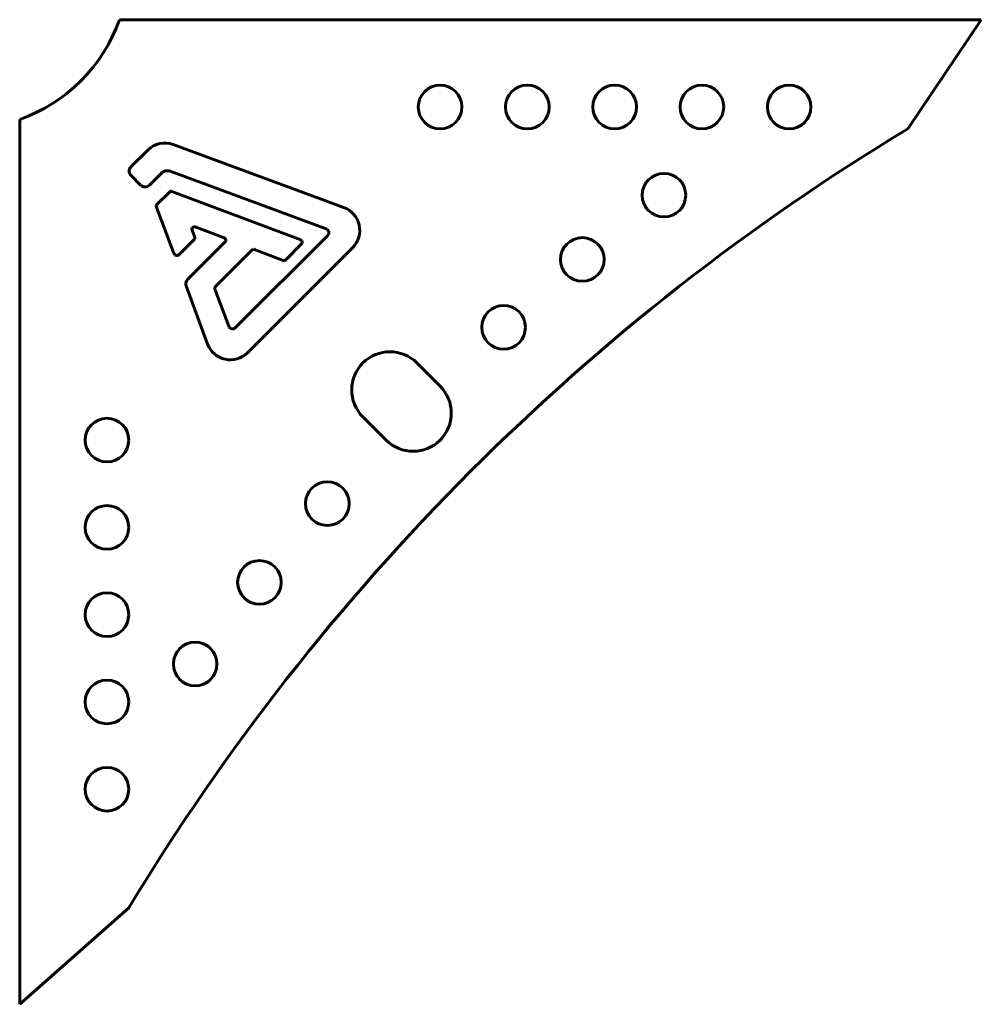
# Model space of a CAD drawing. Header units: millimetres. Extents: x 0 to 176, y -181 to 0.
import ezdxf

# ---------------------------------------------------------------- set-up
doc = ezdxf.new("R2010")
doc.units = ezdxf.units.MM
doc.linetypes.add('K5LT_BASIC', pattern=[0])

msp = doc.modelspace()

# ---------------------------------------------------------------- linework, layer by layer
at = {"color": 143, "linetype": 'K5LT_BASIC', "lineweight": 60}
for p, q in [((18.28, 0), (176.31, 0)), ((176.31, 0), (162.82, -20)), ((0, -180.51), (0, -18.28)), ((23.53, -23.83), (24.02, -23.43)), ((24.02, -23.43), (24.55, -23.11)), ((24.55, -23.11), (25.11, -22.87)), ((25.11, -22.87), (25.7, -22.7)), ((25.7, -22.7), (26.31, -22.62)), ((26.31, -22.62), (26.92, -22.62)), ((26.92, -22.62), (27.53, -22.71)), ((27.53, -22.71), (28.14, -22.89)), ((28.14, -22.89), (57.58, -33.78)), ((20.36, -27), (23.53, -23.83)), ((20.23, -27.18), (20.36, -27)), ((20.07, -27.79), (20.09, -27.58)), ((20.1, -28), (20.07, -27.79)), ((20.09, -27.58), (20.14, -27.38)), ((20.16, -28.21), (20.1, -28)), ((20.14, -27.38), (20.23, -27.18)), ((20.26, -28.4), (20.16, -28.21)), ((20.41, -28.57), (20.26, -28.4)), ((22.17, -30.34), (20.41, -28.57)), ((25.98, -28.14), (23.78, -30.34)), ((26.15, -28), (25.98, -28.14)), ((26.33, -27.88), (26.15, -28)), ((26.53, -27.79), (26.33, -27.88)), ((26.74, -27.73), (26.53, -27.79)), ((26.96, -27.69), (26.74, -27.73)), ((27.18, -27.69), (26.96, -27.69)), ((27.39, -27.72), (27.18, -27.69)), ((27.61, -27.79), (27.39, -27.72)), ((56.17, -38.34), (27.61, -27.79)), ((22.35, -30.48), (22.17, -30.34)), ((22.55, -30.59), (22.35, -30.48)), ((22.76, -30.65), (22.55, -30.59)), ((22.98, -30.67), (22.76, -30.65)), ((23.2, -30.65), (22.98, -30.67)), ((23.41, -30.59), (23.2, -30.65)), ((23.6, -30.48), (23.41, -30.59)), ((23.78, -30.34), (23.6, -30.48)), ((25.17, -33.86), (27.44, -31.59)), ((27.44, -31.59), (27.55, -31.51)), ((27.55, -31.51), (27.67, -31.46)), ((27.67, -31.46), (27.79, -31.45)), ((27.79, -31.45), (27.92, -31.48)), ((27.92, -31.48), (51.52, -40.37)), ((25.04, -34.21), (25.05, -34.08)), ((25.07, -34.34), (25.04, -34.21)), ((25.05, -34.08), (25.09, -33.96)), ((25.09, -33.96), (25.17, -33.86)), ((57.58, -33.78), (59.39, -34.42)), ((28.29, -42.89), (25.07, -34.34)), ((59.39, -34.42), (59.91, -34.64)), ((59.91, -34.64), (60.4, -34.93)), ((60.4, -34.93), (60.84, -35.27)), ((60.84, -35.27), (61.23, -35.65)), ((61.23, -35.65), (61.57, -36.09)), ((61.57, -36.09), (61.86, -36.57)), ((61.86, -36.57), (62.08, -37.08)), ((62.08, -37.08), (62.24, -37.63)), ((62.24, -37.63), (62.33, -38.19)), ((31.59, -38.3), (31.58, -38.43)), ((31.58, -38.43), (31.61, -38.57)), ((31.64, -38.18), (31.59, -38.3)), ((31.61, -38.57), (32.07, -39.75)), ((31.72, -38.08), (31.64, -38.18)), ((31.82, -38.01), (31.72, -38.08)), ((31.93, -37.96), (31.82, -38.01)), ((32.06, -37.95), (31.93, -37.96)), ((32.2, -37.98), (32.06, -37.95)), ((37.52, -40), (32.2, -37.98)), ((39.59, -56.46), (56.45, -39.6)), ((56.35, -38.43), (56.17, -38.34)), ((56.49, -38.56), (56.35, -38.43)), ((56.45, -39.6), (56.57, -39.44)), ((56.59, -38.72), (56.49, -38.56)), ((56.57, -39.44), (56.65, -39.26)), ((56.66, -38.89), (56.59, -38.72)), ((56.65, -39.26), (56.67, -39.08)), ((56.67, -39.08), (56.66, -38.89)), ((62.3, -39.31), (62.18, -39.85)), ((62.35, -38.75), (62.3, -39.31)), ((62.33, -38.19), (62.35, -38.75)), ((31.94, -40.34), (29.2, -43.08)), ((30.76, -47.66), (37.68, -40.75)), ((32.04, -40.21), (31.94, -40.34)), ((32.09, -40.06), (32.04, -40.21)), ((32.07, -39.75), (32.1, -39.91)), ((32.1, -39.91), (32.09, -40.06)), ((37.62, -40.06), (37.52, -40)), ((37.7, -40.14), (37.62, -40.06)), ((37.68, -40.75), (37.75, -40.66)), ((37.8, -40.33), (37.7, -40.14)), ((37.75, -40.66), (37.79, -40.55)), ((37.79, -40.55), (37.8, -40.33)), ((51.68, -41.12), (48.78, -44.02)), ((51.52, -40.37), (51.62, -40.43)), ((51.62, -40.43), (51.71, -40.51)), ((51.75, -41.03), (51.68, -41.12)), ((51.71, -40.51), (51.8, -40.7)), ((51.8, -40.92), (51.75, -41.03)), ((51.8, -40.7), (51.8, -40.92)), ((61.43, -41.33), (61.05, -41.75)), ((61.74, -40.86), (61.43, -41.33)), ((61.99, -40.37), (61.74, -40.86)), ((62.18, -39.85), (61.99, -40.37)), ((28.36, -43.01), (28.29, -42.89)), ((28.45, -43.12), (28.36, -43.01)), ((28.56, -43.19), (28.45, -43.12)), ((28.69, -43.23), (28.56, -43.19)), ((28.82, -43.25), (28.69, -43.23)), ((28.96, -43.23), (28.82, -43.25)), ((29.08, -43.17), (28.96, -43.23)), ((29.2, -43.08), (29.08, -43.17)), ((42.59, -42.23), (35.89, -48.94)), ((61.05, -41.75), (41.75, -61.05)), ((42.69, -42.16), (42.59, -42.23)), ((42.82, -42.11), (42.69, -42.16)), ((42.94, -42.1), (42.82, -42.11)), ((43.07, -42.13), (42.94, -42.1)), ((48.3, -44.12), (43.07, -42.13)), ((48.43, -44.15), (48.3, -44.12)), ((48.56, -44.14), (48.43, -44.15)), ((48.68, -44.09), (48.56, -44.14)), ((48.78, -44.02), (48.68, -44.09)), ((30.45, -48.5), (30.47, -48.2)), ((30.51, -48.81), (30.45, -48.5)), ((30.47, -48.2), (30.58, -47.91)), ((30.58, -47.91), (30.76, -47.66)), ((34.45, -59.48), (30.51, -48.81)), ((35.76, -49.16), (35.75, -49.29)), ((35.75, -49.29), (35.78, -49.42)), ((35.81, -49.04), (35.76, -49.16)), ((35.78, -49.42), (38.32, -56.19)), ((35.89, -48.94), (35.81, -49.04)), ((38.32, -56.19), (38.42, -56.37)), ((38.42, -56.37), (38.55, -56.51)), ((38.55, -56.51), (38.71, -56.61)), ((38.71, -56.61), (38.88, -56.67)), ((38.88, -56.67), (39.07, -56.69)), ((39.07, -56.69), (39.25, -56.66)), ((39.25, -56.66), (39.43, -56.58)), ((39.43, -56.58), (39.59, -56.46)), ((34.69, -59.99), (34.45, -59.48)), ((34.97, -60.46), (34.69, -59.99)), ((35.32, -60.89), (34.97, -60.46)), ((35.71, -61.28), (35.32, -60.89)), ((36.15, -61.61), (35.71, -61.28)), ((41.75, -61.05), (41.33, -61.42)), ((36.62, -61.88), (36.15, -61.61)), ((37.13, -62.1), (36.62, -61.88)), ((37.67, -62.25), (37.13, -62.1)), ((38.23, -62.34), (37.67, -62.25)), ((38.79, -62.35), (38.23, -62.34)), ((39.33, -62.3), (38.79, -62.35)), ((39.87, -62.17), (39.33, -62.3)), ((40.38, -61.99), (39.87, -62.17)), ((40.87, -61.74), (40.38, -61.99)), ((41.33, -61.42), (40.87, -61.74)), ((77.08, -67.18), (72.83, -62.93)), ((62.93, -72.83), (67.18, -77.08)), ((20, -162.82), (0, -180.51))]:
    msp.add_line(p, q, dxfattribs=at)
for centre in [(77.08, -16), (93.08, -16), (109.08, -16), (125.08, -16), (141.08, -16), (118.12, -32.17), (103.16, -43.96), (88.72, -56.4), (16, -77.08), (56.4, -88.72), (16, -93.08), (43.96, -103.16), (16, -109.08), (32.17, -118.12), (16, -125.08), (16, -141.08)]:
    msp.add_circle(centre, 4, dxfattribs=at)
for centre, radius, start, end in [((-10, 10), 30, 289.4712, 340.5288), ((380.93, -380.93), 421.71, 121.1447, 148.8553), ((67.88, -67.88), 7, 45, 225), ((72.13, -72.13), 7, 225, 45)]:
    msp.add_arc(centre, radius, start, end, dxfattribs=at)

doc.saveas('drawing.dxf')
